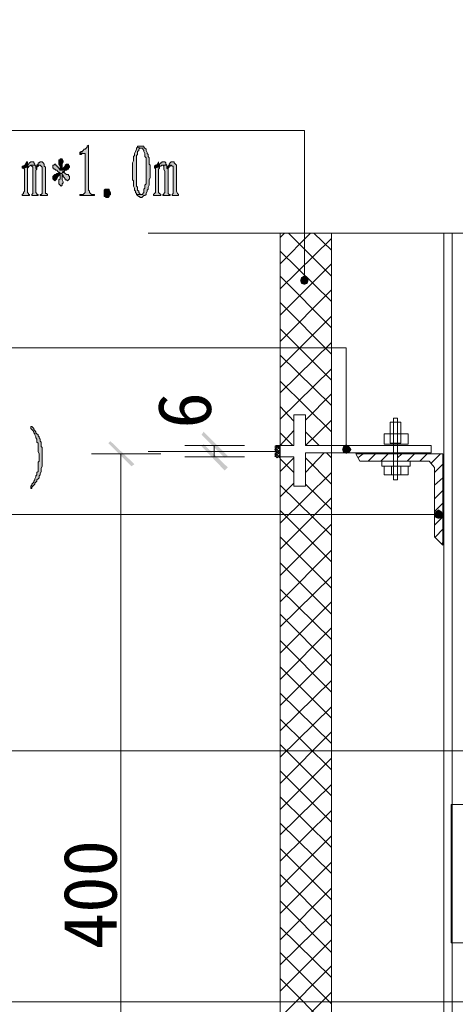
# Model space of a CAD drawing. Extents: x 566443 to 590371, y 3845226 to 3876576.
# Tile 156 of 221: x 586614 to 586632, y 3853942 to 3853982. Entities that reach past the tile are written whole.
import ezdxf

# ---------------------------------------------------------------- set-up
doc = ezdxf.new("R2010")
doc.units = 0
doc.layers.add('C00-00-00', color=7, linetype='CONTINUOUS')
doc.styles.get("Standard").update_dxf_attribs({"font": 'rs.shx', "bigfont": 'hztxt.shx'})

msp = doc.modelspace()

# ---------------------------------------------------------------- hatches: boundary and pattern name
at = {"layer": 'C00-00-00'}
h = msp.add_hatch(color=256, dxfattribs=at)
h.dxf.hatch_style = 2
h.paths.add_polyline_path([(586616.813, 3853976.678), (586616.77, 3853976.635), (586616.77, 3853976.593), (586616.728, 3853976.551), (586616.686, 3853976.508), (586616.643, 3853976.508), (586616.601, 3853976.466), (586616.559, 3853976.424), (586616.516, 3853976.424), (586616.474, 3853976.381), (586616.643, 3853976.339), (586616.686, 3853976.339), (586616.686, 3853976.297), (586616.686, 3853974.773), (586616.643, 3853974.73), (586616.601, 3853974.688), (586616.474, 3853974.688), (586616.474, 3853974.646), (586617.067, 3853974.646), (586617.067, 3853974.688), (586616.94, 3853974.688), (586616.897, 3853974.73), (586616.855, 3853974.773), (586616.855, 3853974.815), (586616.813, 3853974.857)])
h = msp.add_hatch(color=256, dxfattribs=at)
h.dxf.hatch_style = 2
h.paths.add_polyline_path([(586618.802, 3853976.593), (586618.76, 3853976.551), (586618.76, 3853976.508), (586618.718, 3853976.424), (586618.675, 3853976.339), (586618.675, 3853976.254), (586618.633, 3853976.212), (586618.633, 3853976.043), (586618.591, 3853975.958), (586618.591, 3853975.281), (586618.633, 3853975.238), (586618.633, 3853975.111), (586618.633, 3853975.069), (586618.633, 3853975.027), (586618.675, 3853974.942), (586618.675, 3853974.857), (586618.718, 3853974.815), (586618.718, 3853974.773), (586618.76, 3853974.73), (586618.76, 3853974.688), (586618.929, 3853974.688), (586618.887, 3853974.688), (586618.887, 3853974.73), (586618.845, 3853974.773), (586618.845, 3853974.815), (586618.802, 3853974.857), (586618.802, 3853974.984), (586618.76, 3853975.027), (586618.76, 3853976.254), (586618.802, 3853976.297), (586618.802, 3853976.424), (586618.845, 3853976.466), (586618.845, 3853976.508), (586618.887, 3853976.551), (586618.929, 3853976.551)])
h = msp.add_hatch(color=256, dxfattribs=at)
h.dxf.hatch_style = 2
h.paths.add_polyline_path([(586618.929, 3853976.635), (586618.802, 3853976.635), (586618.802, 3853976.593), (586618.929, 3853976.551), (586619.014, 3853976.551), (586619.014, 3853976.508), (586619.056, 3853976.466), (586619.056, 3853976.424), (586619.099, 3853976.339), (586619.099, 3853976.212), (586619.141, 3853976.17), (586619.141, 3853975.619), (586619.141, 3853975.111), (586619.099, 3853975.069), (586619.099, 3853974.942), (586619.056, 3853974.9), (586619.056, 3853974.773), (586619.014, 3853974.73), (586619.014, 3853974.688), (586618.972, 3853974.688), (586618.76, 3853974.688), (586618.802, 3853974.646), (586618.845, 3853974.603), (586618.887, 3853974.603), (586618.887, 3853974.561), (586618.972, 3853974.561), (586619.014, 3853974.603), (586619.056, 3853974.646), (586619.099, 3853974.646), (586619.141, 3853974.688), (586619.141, 3853974.73), (586619.183, 3853974.815), (586619.183, 3853974.857), (586619.226, 3853974.9), (586619.226, 3853974.984), (586619.268, 3853975.069), (586619.268, 3853975.281), (586619.31, 3853975.365), (586619.31, 3853975.873), (586619.268, 3853975.916), (586619.268, 3853976.17), (586619.226, 3853976.212), (586619.226, 3853976.297), (586619.183, 3853976.339), (586619.183, 3853976.381), (586619.141, 3853976.466), (586619.141, 3853976.508), (586619.099, 3853976.551), (586619.056, 3853976.593), (586619.056, 3853976.635), (586619.014, 3853976.635)])
h = msp.add_hatch(color=256, dxfattribs=at)
h.dxf.hatch_style = 2
h.paths.add_polyline_path([(586616.474, 3853976.381), (586616.474, 3853976.297), (586616.516, 3853976.297), (586616.559, 3853976.339), (586616.643, 3853976.339)])
h = msp.add_hatch(color=256, dxfattribs=at)
h.dxf.hatch_style = 2
h.paths.add_polyline_path([(586614.357, 3853976), (586614.315, 3853976), (586614.273, 3853975.916), (586614.273, 3853975.873), (586614.23, 3853975.873), (586614.188, 3853975.831), (586614.146, 3853975.831), (586614.146, 3853975.746), (586614.188, 3853975.746), (586614.357, 3853975.789)])
h = msp.add_hatch(color=256, dxfattribs=at)
h.dxf.hatch_style = 2
h.paths.add_polyline_path([(586614.569, 3853976), (586614.484, 3853976), (586614.442, 3853975.958), (586614.4, 3853975.916), (586614.357, 3853975.831), (586614.357, 3853975.789), (586614.188, 3853975.746), (586614.23, 3853975.704), (586614.23, 3853974.815), (586614.188, 3853974.773), (586614.188, 3853974.73), (586614.146, 3853974.688), (586614.146, 3853974.646), (586614.442, 3853974.646), (586614.442, 3853974.688), (586614.4, 3853974.688), (586614.4, 3853974.73), (586614.357, 3853974.773), (586614.357, 3853975.746), (586614.4, 3853975.789), (586614.4, 3853975.831), (586614.442, 3853975.831), (586614.484, 3853975.873), (586614.654, 3853975.873), (586614.654, 3853975.916), (586614.611, 3853975.958), (586614.611, 3853976)])
h = msp.add_hatch(color=256, dxfattribs=at)
h.dxf.hatch_style = 2
h.paths.add_polyline_path([(586614.654, 3853975.873), (586614.484, 3853975.873), (586614.527, 3853975.831), (586614.569, 3853975.789), (586614.569, 3853974.73), (586614.527, 3853974.688), (586614.527, 3853974.646), (586614.781, 3853974.646), (586614.781, 3853974.688), (586614.738, 3853974.688), (586614.738, 3853974.73), (586614.696, 3853974.773), (586614.696, 3853975.662), (586614.738, 3853975.704), (586614.696, 3853975.746), (586614.696, 3853975.831)])
h = msp.add_hatch(color=256, dxfattribs=at)
h.dxf.hatch_style = 2
h.paths.add_polyline_path([(586614.738, 3853975.873), (586614.738, 3853975.831), (586614.696, 3853975.746), (586614.738, 3853975.704), (586614.738, 3853975.789), (586614.781, 3853975.831), (586614.823, 3853975.873)])
h = msp.add_hatch(color=256, dxfattribs=at)
h.dxf.hatch_style = 2
h.paths.add_polyline_path([(586614.908, 3853976), (586614.865, 3853976), (586614.823, 3853975.958), (586614.781, 3853975.958), (586614.781, 3853975.916), (586614.738, 3853975.873), (586614.865, 3853975.873), (586614.908, 3853975.831), (586614.95, 3853975.789), (586614.95, 3853974.73), (586614.908, 3853974.688), (586614.865, 3853974.688), (586614.865, 3853974.646), (586615.162, 3853974.646), (586615.162, 3853974.688), (586615.119, 3853974.73), (586615.077, 3853974.73), (586615.077, 3853974.815), (586615.077, 3853975.789), (586615.035, 3853975.831), (586615.035, 3853975.916), (586614.992, 3853975.958), (586614.95, 3853976)])
h = msp.add_hatch(color=256, dxfattribs=at)
h.dxf.hatch_style = 2
h.paths.add_polyline_path([(586615.458, 3853975.916), (586615.416, 3853975.873), (586615.373, 3853975.873), (586615.373, 3853975.789), (586615.373, 3853975.746), (586615.416, 3853975.746), (586615.416, 3853975.704), (586615.458, 3853975.704), (586615.5, 3853975.662), (586615.543, 3853975.662), (586615.585, 3853975.619), (586615.67, 3853975.577), (586615.627, 3853975.577), (586615.585, 3853975.535), (586615.543, 3853975.535), (586615.754, 3853975.535), (586615.754, 3853975.492), (586615.797, 3853975.45), (586615.797, 3853975.408), (586615.839, 3853975.365), (586615.881, 3853975.323), (586615.881, 3853975.281), (586615.924, 3853975.281), (586615.966, 3853975.238), (586616.008, 3853975.281), (586616.051, 3853975.323), (586616.051, 3853975.408), (586616.008, 3853975.45), (586616.008, 3853975.492), (586615.966, 3853975.492), (586615.924, 3853975.492), (586615.881, 3853975.535), (586615.839, 3853975.577), (586615.754, 3853975.577), (586615.797, 3853975.619), (586615.839, 3853975.619), (586615.881, 3853975.662), (586615.67, 3853975.662), (586615.627, 3853975.746), (586615.585, 3853975.789), (586615.585, 3853975.831), (586615.543, 3853975.831), (586615.5, 3853975.873), (586615.5, 3853975.916)])
h = msp.add_hatch(color=256, dxfattribs=at)
h.dxf.hatch_style = 2
h.paths.add_polyline_path([(586615.712, 3853976.127), (586615.67, 3853976.127), (586615.67, 3853976.085), (586615.627, 3853976.085), (586615.627, 3853976.043), (586615.627, 3853975.916), (586615.67, 3853975.831), (586615.67, 3853975.662), (586615.754, 3853975.662), (586615.754, 3853975.916), (586615.797, 3853976), (586615.797, 3853976.043), (586615.754, 3853976.127)])
h = msp.add_hatch(color=256, dxfattribs=at)
h.dxf.hatch_style = 2
h.paths.add_polyline_path([(586615.966, 3853975.916), (586615.924, 3853975.916), (586615.881, 3853975.873), (586615.881, 3853975.831), (586615.839, 3853975.789), (586615.797, 3853975.746), (586615.754, 3853975.662), (586615.67, 3853975.662), (586615.881, 3853975.662), (586615.924, 3853975.662), (586615.966, 3853975.704), (586616.008, 3853975.704), (586616.008, 3853975.746), (586616.051, 3853975.789), (586616.051, 3853975.831), (586616.008, 3853975.873), (586616.008, 3853975.916)])
h = msp.add_hatch(color=256, dxfattribs=at)
h.dxf.hatch_style = 2
h.paths.add_polyline_path([(586619.861, 3853976), (586619.776, 3853976), (586619.776, 3853975.958), (586619.734, 3853975.958), (586619.691, 3853975.916), (586619.691, 3853975.831), (586619.649, 3853975.789), (586619.48, 3853975.746), (586619.522, 3853975.746), (586619.522, 3853975.704), (586619.522, 3853974.773), (586619.48, 3853974.73), (586619.437, 3853974.688), (586619.437, 3853974.646), (586619.734, 3853974.646), (586619.734, 3853974.688), (586619.691, 3853974.73), (586619.649, 3853974.773), (586619.649, 3853975.704), (586619.691, 3853975.746), (586619.691, 3853975.789), (586619.691, 3853975.831), (586619.734, 3853975.831), (586619.776, 3853975.873), (586619.988, 3853975.873), (586619.945, 3853975.916), (586619.945, 3853975.958), (586619.903, 3853976)])
h = msp.add_hatch(color=256, dxfattribs=at)
h.dxf.hatch_style = 2
h.paths.add_polyline_path([(586619.649, 3853976), (586619.607, 3853975.916), (586619.564, 3853975.873), (586619.522, 3853975.873), (586619.48, 3853975.831), (586619.48, 3853975.746), (586619.649, 3853975.789)])
h = msp.add_hatch(color=256, dxfattribs=at)
h.dxf.hatch_style = 2
h.paths.add_polyline_path([(586619.988, 3853975.873), (586619.776, 3853975.873), (586619.818, 3853975.873), (586619.861, 3853975.831), (586619.861, 3853975.704), (586619.903, 3853975.619), (586619.903, 3853974.773), (586619.861, 3853974.73), (586619.861, 3853974.688), (586619.818, 3853974.688), (586619.818, 3853974.646), (586620.115, 3853974.646), (586620.115, 3853974.688), (586620.072, 3853974.688), (586620.03, 3853974.73), (586620.03, 3853975.704), (586619.988, 3853975.746)])
h = msp.add_hatch(color=256, dxfattribs=at)
h.dxf.hatch_style = 2
h.paths.add_polyline_path([(586620.072, 3853975.873), (586620.03, 3853975.831), (586619.988, 3853975.746), (586620.03, 3853975.704), (586620.03, 3853975.746), (586620.072, 3853975.789), (586620.072, 3853975.831), (586620.115, 3853975.831), (586620.157, 3853975.873)])
h = msp.add_hatch(color=256, dxfattribs=at)
h.dxf.hatch_style = 2
h.paths.add_polyline_path([(586620.242, 3853976), (586620.157, 3853976), (586620.115, 3853975.958), (586620.072, 3853975.916), (586620.072, 3853975.873), (586620.157, 3853975.873), (586620.199, 3853975.831), (586620.242, 3853975.831), (586620.242, 3853975.789), (586620.242, 3853974.73), (586620.199, 3853974.688), (586620.199, 3853974.646), (586620.453, 3853974.646), (586620.453, 3853974.688), (586620.411, 3853974.73), (586620.369, 3853974.815), (586620.369, 3853975.873), (586620.326, 3853975.916), (586620.284, 3853975.958), (586620.284, 3853976)])
h = msp.add_hatch(color=256, dxfattribs=at)
h.dxf.hatch_style = 2
h.paths.add_polyline_path([(586615.543, 3853975.535), (586615.5, 3853975.492), (586615.458, 3853975.492), (586615.416, 3853975.45), (586615.373, 3853975.408), (586615.373, 3853975.323), (586615.416, 3853975.281), (586615.458, 3853975.238), (586615.5, 3853975.281), (586615.543, 3853975.323), (586615.585, 3853975.408), (586615.627, 3853975.45), (586615.67, 3853975.535), (586615.754, 3853975.535)])
h = msp.add_hatch(color=256, dxfattribs=at)
h.dxf.hatch_style = 2
h.paths.add_polyline_path([(586615.754, 3853975.535), (586615.67, 3853975.535), (586615.67, 3853975.408), (586615.67, 3853975.323), (586615.627, 3853975.281), (586615.627, 3853975.111), (586615.67, 3853975.069), (586615.712, 3853975.027), (586615.754, 3853975.069), (586615.754, 3853975.111), (586615.797, 3853975.154), (586615.797, 3853975.196), (586615.754, 3853975.281)])
h = msp.add_hatch(color=256, dxfattribs=at)
h.dxf.hatch_style = 2
h.paths.add_polyline_path([(586617.617, 3853974.561), (586617.532, 3853974.561), (586617.49, 3853974.603), (586617.448, 3853974.603), (586617.448, 3853974.646), (586617.448, 3853974.857), (586617.49, 3853974.9), (586617.659, 3853974.9), (586617.659, 3853974.857), (586617.702, 3853974.773), (586617.702, 3853974.688), (586617.659, 3853974.646), (586617.659, 3853974.603)])
h = msp.add_hatch(color=256, dxfattribs=at)
h.dxf.hatch_style = 2
h.paths.add_polyline_path([(586625.533, 3853971.428), (586625.406, 3853971.344), (586625.533, 3853971.217)])
h = msp.add_hatch(color=256, dxfattribs=at)
h.dxf.hatch_style = 2
h.paths.add_polyline_path([(586625.66, 3853971.344), (586625.533, 3853971.428), (586625.533, 3853971.217)])
h = msp.add_hatch(color=256, dxfattribs=at)
h.dxf.hatch_style = 2
h.paths.add_polyline_path([(586625.406, 3853971.344), (586625.364, 3853971.217), (586625.533, 3853971.217)])
h = msp.add_hatch(color=256, dxfattribs=at)
h.dxf.hatch_style = 2
h.paths.add_polyline_path([(586625.364, 3853971.217), (586625.406, 3853971.09), (586625.533, 3853971.217)])
h = msp.add_hatch(color=256, dxfattribs=at)
h.dxf.hatch_style = 2
h.paths.add_polyline_path([(586625.406, 3853971.09), (586625.533, 3853971.047), (586625.533, 3853971.217)])
h = msp.add_hatch(color=256, dxfattribs=at)
h.dxf.hatch_style = 2
h.paths.add_polyline_path([(586625.703, 3853971.217), (586625.66, 3853971.344), (586625.533, 3853971.217)])
h = msp.add_hatch(color=256, dxfattribs=at)
h.dxf.hatch_style = 2
h.paths.add_polyline_path([(586625.533, 3853971.047), (586625.66, 3853971.09), (586625.533, 3853971.217)])
h = msp.add_hatch(color=256, dxfattribs=at)
h.dxf.hatch_style = 2
h.paths.add_polyline_path([(586625.66, 3853971.09), (586625.703, 3853971.217), (586625.533, 3853971.217)])
h = msp.add_hatch(color=256, dxfattribs=at)
h.dxf.hatch_style = 2
h.paths.add_polyline_path([(586614.484, 3853965.332), (586614.484, 3853965.248), (586614.527, 3853965.205), (586614.569, 3853965.163), (586614.611, 3853965.121), (586614.611, 3853965.078), (586614.654, 3853965.036), (586614.654, 3853964.994), (586614.696, 3853964.909), (586614.696, 3853964.867), (586614.738, 3853964.824), (586614.738, 3853964.697), (586614.781, 3853964.655), (586614.781, 3853964.316), (586614.823, 3853964.232), (586614.823, 3853964.02), (586614.823, 3853963.935), (586614.781, 3853963.893), (586614.781, 3853963.512), (586614.738, 3853963.47), (586614.738, 3853963.385), (586614.696, 3853963.343), (586614.696, 3853963.3), (586614.654, 3853963.216), (586614.654, 3853963.173), (586614.611, 3853963.131), (586614.611, 3853963.089), (586614.569, 3853963.046), (586614.527, 3853963.004), (586614.527, 3853962.962), (586614.484, 3853962.919), (586614.484, 3853962.835), (586614.527, 3853962.835), (586614.527, 3853962.877), (586614.569, 3853962.919), (586614.611, 3853962.962), (586614.654, 3853963.004), (586614.654, 3853963.046), (586614.696, 3853963.089), (586614.738, 3853963.131), (586614.738, 3853963.173), (586614.781, 3853963.216), (586614.823, 3853963.258), (586614.823, 3853963.343), (586614.865, 3853963.385), (586614.865, 3853963.427), (586614.908, 3853963.512), (586614.908, 3853963.639), (586614.95, 3853963.724), (586614.95, 3853964.486), (586614.908, 3853964.528), (586614.908, 3853964.697), (586614.865, 3853964.74), (586614.865, 3853964.824), (586614.823, 3853964.867), (586614.823, 3853964.909), (586614.781, 3853964.951), (586614.781, 3853964.994), (586614.738, 3853965.036), (586614.696, 3853965.078), (586614.696, 3853965.121), (586614.654, 3853965.163), (586614.611, 3853965.205), (586614.611, 3853965.248), (586614.569, 3853965.29), (586614.527, 3853965.332)])
h = msp.add_hatch(color=256, dxfattribs=at)
h.dxf.hatch_style = 2
h.paths.add_polyline_path([(586622.443, 3853964.147), (586621.385, 3853964.994), (586621.469, 3853965.121)])
h = msp.add_hatch(color=256, dxfattribs=at)
h.dxf.hatch_style = 2
h.paths.add_polyline_path([(586618.675, 3853963.808), (586617.617, 3853964.655), (586617.702, 3853964.74)])
h = msp.add_hatch(color=256, dxfattribs=at)
h.dxf.hatch_style = 2
h.paths.add_polyline_path([(586622.316, 3853964.062), (586622.443, 3853964.147), (586621.385, 3853964.994)])
h = msp.add_hatch(color=256, dxfattribs=at)
h.dxf.hatch_style = 2
h.paths.add_polyline_path([(586618.548, 3853963.724), (586618.675, 3853963.808), (586617.617, 3853964.655)])
h = msp.add_hatch(color=256, dxfattribs=at)
h.dxf.hatch_style = 2
h.paths.add_polyline_path([(586621.469, 3853964.613), (586621.385, 3853964.528), (586622.443, 3853963.681)])
h = msp.add_hatch(color=256, dxfattribs=at)
h.dxf.hatch_style = 2
h.paths.add_polyline_path([(586621.385, 3853964.528), (586622.443, 3853963.681), (586622.316, 3853963.554)])
h = msp.add_hatch(color=256, dxfattribs=at)
h.dxf.hatch_style = 2
h.paths.add_polyline_path([(586627.1, 3853964.528), (586627.057, 3853964.401), (586627.227, 3853964.401)])
h = msp.add_hatch(color=256, dxfattribs=at)
h.dxf.hatch_style = 2
h.paths.add_polyline_path([(586627.057, 3853964.401), (586627.1, 3853964.274), (586627.227, 3853964.401)])
h = msp.add_hatch(color=256, dxfattribs=at)
h.dxf.hatch_style = 2
h.paths.add_polyline_path([(586627.227, 3853964.613), (586627.1, 3853964.528), (586627.227, 3853964.401)])
h = msp.add_hatch(color=256, dxfattribs=at)
h.dxf.hatch_style = 2
h.paths.add_polyline_path([(586627.1, 3853964.274), (586627.227, 3853964.232), (586627.227, 3853964.401)])
h = msp.add_hatch(color=256, dxfattribs=at)
h.dxf.hatch_style = 2
h.paths.add_polyline_path([(586627.354, 3853964.528), (586627.227, 3853964.613), (586627.227, 3853964.401)])
h = msp.add_hatch(color=256, dxfattribs=at)
h.dxf.hatch_style = 2
h.paths.add_polyline_path([(586627.438, 3853964.401), (586627.354, 3853964.528), (586627.227, 3853964.401)])
h = msp.add_hatch(color=256, dxfattribs=at)
h.dxf.hatch_style = 2
h.paths.add_polyline_path([(586627.227, 3853964.232), (586627.354, 3853964.274), (586627.227, 3853964.401)])
h = msp.add_hatch(color=256, dxfattribs=at)
h.dxf.hatch_style = 2
h.paths.add_polyline_path([(586627.354, 3853964.274), (586627.438, 3853964.401), (586627.227, 3853964.401)])
h = msp.add_hatch(color=256, dxfattribs=at)
h.dxf.hatch_style = 2
h.paths.add_polyline_path([(586630.825, 3853961.903), (586630.783, 3853961.776), (586630.952, 3853961.776)])
h = msp.add_hatch(color=256, dxfattribs=at)
h.dxf.hatch_style = 2
h.paths.add_polyline_path([(586630.952, 3853961.988), (586630.825, 3853961.903), (586630.952, 3853961.776)])
h = msp.add_hatch(color=256, dxfattribs=at)
h.dxf.hatch_style = 2
h.paths.add_polyline_path([(586631.079, 3853961.903), (586630.952, 3853961.988), (586630.952, 3853961.776)])
h = msp.add_hatch(color=256, dxfattribs=at)
h.dxf.hatch_style = 2
h.paths.add_polyline_path([(586631.164, 3853961.776), (586631.079, 3853961.903), (586630.952, 3853961.776)])
h = msp.add_hatch(color=256, dxfattribs=at)
h.dxf.hatch_style = 2
h.paths.add_polyline_path([(586630.783, 3853961.776), (586630.825, 3853961.649), (586630.952, 3853961.776)])
h = msp.add_hatch(color=256, dxfattribs=at)
h.dxf.hatch_style = 2
h.paths.add_polyline_path([(586630.825, 3853961.649), (586630.952, 3853961.607), (586630.952, 3853961.776)])
h = msp.add_hatch(color=256, dxfattribs=at)
h.dxf.hatch_style = 2
h.paths.add_polyline_path([(586630.952, 3853961.607), (586631.079, 3853961.649), (586630.952, 3853961.776)])
h = msp.add_hatch(color=256, dxfattribs=at)
h.dxf.hatch_style = 2
h.paths.add_polyline_path([(586631.079, 3853961.649), (586631.164, 3853961.776), (586630.952, 3853961.776)])

# ---------------------------------------------------------------- linework, layer by layer
at = {"layer": 'C00-00-00', "lineweight": 9}
for points in [[(586625.533, 3853977.27), (586597.001, 3853977.27)], [(586625.533, 3853971.217), (586625.533, 3853977.27)], [(586582.861, 3853961.776), (586630.952, 3853961.776)]]:
    msp.add_lwpolyline(points, dxfattribs=at)
at = {"layer": 'C00-00-00', "lineweight": 0}
for points in [[(586616.813, 3853976.678), (586616.77, 3853976.635), (586616.77, 3853976.593), (586616.728, 3853976.551), (586616.686, 3853976.508), (586616.643, 3853976.508), (586616.601, 3853976.466), (586616.559, 3853976.424), (586616.516, 3853976.424), (586616.474, 3853976.381), (586616.643, 3853976.339), (586616.686, 3853976.339), (586616.686, 3853976.297), (586616.686, 3853974.773), (586616.643, 3853974.73), (586616.601, 3853974.688), (586616.474, 3853974.688), (586616.474, 3853974.646), (586617.067, 3853974.646), (586617.067, 3853974.688), (586616.94, 3853974.688), (586616.897, 3853974.73), (586616.855, 3853974.773), (586616.855, 3853974.815), (586616.813, 3853974.857)], [(586618.802, 3853976.593), (586618.76, 3853976.551), (586618.76, 3853976.508), (586618.718, 3853976.424), (586618.675, 3853976.339), (586618.675, 3853976.254), (586618.633, 3853976.212), (586618.633, 3853976.043), (586618.591, 3853975.958), (586618.591, 3853975.281), (586618.633, 3853975.238), (586618.633, 3853975.111), (586618.633, 3853975.069), (586618.633, 3853975.027), (586618.675, 3853974.942), (586618.675, 3853974.857), (586618.718, 3853974.815), (586618.718, 3853974.773), (586618.76, 3853974.73), (586618.76, 3853974.688), (586618.929, 3853974.688), (586618.887, 3853974.688), (586618.887, 3853974.73), (586618.845, 3853974.773), (586618.845, 3853974.815), (586618.802, 3853974.857), (586618.802, 3853974.984), (586618.76, 3853975.027), (586618.76, 3853976.254), (586618.802, 3853976.297), (586618.802, 3853976.424), (586618.845, 3853976.466), (586618.845, 3853976.508), (586618.887, 3853976.551), (586618.929, 3853976.551)], [(586618.929, 3853976.635), (586618.802, 3853976.635), (586618.802, 3853976.593), (586618.929, 3853976.551), (586619.014, 3853976.551), (586619.014, 3853976.508), (586619.056, 3853976.466), (586619.056, 3853976.424), (586619.099, 3853976.339), (586619.099, 3853976.212), (586619.141, 3853976.17), (586619.141, 3853975.619), (586619.141, 3853975.111), (586619.099, 3853975.069), (586619.099, 3853974.942), (586619.056, 3853974.9), (586619.056, 3853974.773), (586619.014, 3853974.73), (586619.014, 3853974.688), (586618.972, 3853974.688), (586618.76, 3853974.688), (586618.802, 3853974.646), (586618.845, 3853974.603), (586618.887, 3853974.603), (586618.887, 3853974.561), (586618.972, 3853974.561), (586619.014, 3853974.603), (586619.056, 3853974.646), (586619.099, 3853974.646), (586619.141, 3853974.688), (586619.141, 3853974.73), (586619.183, 3853974.815), (586619.183, 3853974.857), (586619.226, 3853974.9), (586619.226, 3853974.984), (586619.268, 3853975.069), (586619.268, 3853975.281), (586619.31, 3853975.365), (586619.31, 3853975.873), (586619.268, 3853975.916), (586619.268, 3853976.17), (586619.226, 3853976.212), (586619.226, 3853976.297), (586619.183, 3853976.339), (586619.183, 3853976.381), (586619.141, 3853976.466), (586619.141, 3853976.508), (586619.099, 3853976.551), (586619.056, 3853976.593), (586619.056, 3853976.635), (586619.014, 3853976.635)], [(586616.474, 3853976.381), (586616.474, 3853976.297), (586616.516, 3853976.297), (586616.559, 3853976.339), (586616.643, 3853976.339)], [(586614.357, 3853976), (586614.315, 3853976), (586614.273, 3853975.916), (586614.273, 3853975.873), (586614.23, 3853975.873), (586614.188, 3853975.831), (586614.146, 3853975.831), (586614.146, 3853975.746), (586614.188, 3853975.746), (586614.357, 3853975.789)], [(586614.569, 3853976), (586614.484, 3853976), (586614.442, 3853975.958), (586614.4, 3853975.916), (586614.357, 3853975.831), (586614.357, 3853975.789), (586614.188, 3853975.746), (586614.23, 3853975.704), (586614.23, 3853974.815), (586614.188, 3853974.773), (586614.188, 3853974.73), (586614.146, 3853974.688), (586614.146, 3853974.646), (586614.442, 3853974.646), (586614.442, 3853974.688), (586614.4, 3853974.688), (586614.4, 3853974.73), (586614.357, 3853974.773), (586614.357, 3853975.746), (586614.4, 3853975.789), (586614.4, 3853975.831), (586614.442, 3853975.831), (586614.484, 3853975.873), (586614.654, 3853975.873), (586614.654, 3853975.916), (586614.611, 3853975.958), (586614.611, 3853976)], [(586614.654, 3853975.873), (586614.484, 3853975.873), (586614.527, 3853975.831), (586614.569, 3853975.789), (586614.569, 3853974.73), (586614.527, 3853974.688), (586614.527, 3853974.646), (586614.781, 3853974.646), (586614.781, 3853974.688), (586614.738, 3853974.688), (586614.738, 3853974.73), (586614.696, 3853974.773), (586614.696, 3853975.662), (586614.738, 3853975.704), (586614.696, 3853975.746), (586614.696, 3853975.831)], [(586614.738, 3853975.873), (586614.738, 3853975.831), (586614.696, 3853975.746), (586614.738, 3853975.704), (586614.738, 3853975.789), (586614.781, 3853975.831), (586614.823, 3853975.873)], [(586614.908, 3853976), (586614.865, 3853976), (586614.823, 3853975.958), (586614.781, 3853975.958), (586614.781, 3853975.916), (586614.738, 3853975.873), (586614.865, 3853975.873), (586614.908, 3853975.831), (586614.95, 3853975.789), (586614.95, 3853974.73), (586614.908, 3853974.688), (586614.865, 3853974.688), (586614.865, 3853974.646), (586615.162, 3853974.646), (586615.162, 3853974.688), (586615.119, 3853974.73), (586615.077, 3853974.73), (586615.077, 3853974.815), (586615.077, 3853975.789), (586615.035, 3853975.831), (586615.035, 3853975.916), (586614.992, 3853975.958), (586614.95, 3853976)], [(586615.458, 3853975.916), (586615.416, 3853975.873), (586615.373, 3853975.873), (586615.373, 3853975.789), (586615.373, 3853975.746), (586615.416, 3853975.746), (586615.416, 3853975.704), (586615.458, 3853975.704), (586615.5, 3853975.662), (586615.543, 3853975.662), (586615.585, 3853975.619), (586615.67, 3853975.577), (586615.627, 3853975.577), (586615.585, 3853975.535), (586615.543, 3853975.535), (586615.754, 3853975.535), (586615.754, 3853975.492), (586615.797, 3853975.45), (586615.797, 3853975.408), (586615.839, 3853975.365), (586615.881, 3853975.323), (586615.881, 3853975.281), (586615.924, 3853975.281), (586615.966, 3853975.238), (586616.008, 3853975.281), (586616.051, 3853975.323), (586616.051, 3853975.408), (586616.008, 3853975.45), (586616.008, 3853975.492), (586615.966, 3853975.492), (586615.924, 3853975.492), (586615.881, 3853975.535), (586615.839, 3853975.577), (586615.754, 3853975.577), (586615.797, 3853975.619), (586615.839, 3853975.619), (586615.881, 3853975.662), (586615.67, 3853975.662), (586615.627, 3853975.746), (586615.585, 3853975.789), (586615.585, 3853975.831), (586615.543, 3853975.831), (586615.5, 3853975.873), (586615.5, 3853975.916)], [(586615.712, 3853976.127), (586615.67, 3853976.127), (586615.67, 3853976.085), (586615.627, 3853976.085), (586615.627, 3853976.043), (586615.627, 3853975.916), (586615.67, 3853975.831), (586615.67, 3853975.662), (586615.754, 3853975.662), (586615.754, 3853975.916), (586615.797, 3853976), (586615.797, 3853976.043), (586615.754, 3853976.127)], [(586615.966, 3853975.916), (586615.924, 3853975.916), (586615.881, 3853975.873), (586615.881, 3853975.831), (586615.839, 3853975.789), (586615.797, 3853975.746), (586615.754, 3853975.662), (586615.67, 3853975.662), (586615.881, 3853975.662), (586615.924, 3853975.662), (586615.966, 3853975.704), (586616.008, 3853975.704), (586616.008, 3853975.746), (586616.051, 3853975.789), (586616.051, 3853975.831), (586616.008, 3853975.873), (586616.008, 3853975.916)], [(586619.861, 3853976), (586619.776, 3853976), (586619.776, 3853975.958), (586619.734, 3853975.958), (586619.691, 3853975.916), (586619.691, 3853975.831), (586619.649, 3853975.789), (586619.48, 3853975.746), (586619.522, 3853975.746), (586619.522, 3853975.704), (586619.522, 3853974.773), (586619.48, 3853974.73), (586619.437, 3853974.688), (586619.437, 3853974.646), (586619.734, 3853974.646), (586619.734, 3853974.688), (586619.691, 3853974.73), (586619.649, 3853974.773), (586619.649, 3853975.704), (586619.691, 3853975.746), (586619.691, 3853975.789), (586619.691, 3853975.831), (586619.734, 3853975.831), (586619.776, 3853975.873), (586619.988, 3853975.873), (586619.945, 3853975.916), (586619.945, 3853975.958), (586619.903, 3853976)], [(586619.649, 3853976), (586619.607, 3853975.916), (586619.564, 3853975.873), (586619.522, 3853975.873), (586619.48, 3853975.831), (586619.48, 3853975.746), (586619.649, 3853975.789)], [(586619.988, 3853975.873), (586619.776, 3853975.873), (586619.818, 3853975.873), (586619.861, 3853975.831), (586619.861, 3853975.704), (586619.903, 3853975.619), (586619.903, 3853974.773), (586619.861, 3853974.73), (586619.861, 3853974.688), (586619.818, 3853974.688), (586619.818, 3853974.646), (586620.115, 3853974.646), (586620.115, 3853974.688), (586620.072, 3853974.688), (586620.03, 3853974.73), (586620.03, 3853975.704), (586619.988, 3853975.746)], [(586620.072, 3853975.873), (586620.03, 3853975.831), (586619.988, 3853975.746), (586620.03, 3853975.704), (586620.03, 3853975.746), (586620.072, 3853975.789), (586620.072, 3853975.831), (586620.115, 3853975.831), (586620.157, 3853975.873)], [(586620.242, 3853976), (586620.157, 3853976), (586620.115, 3853975.958), (586620.072, 3853975.916), (586620.072, 3853975.873), (586620.157, 3853975.873), (586620.199, 3853975.831), (586620.242, 3853975.831), (586620.242, 3853975.789), (586620.242, 3853974.73), (586620.199, 3853974.688), (586620.199, 3853974.646), (586620.453, 3853974.646), (586620.453, 3853974.688), (586620.411, 3853974.73), (586620.369, 3853974.815), (586620.369, 3853975.873), (586620.326, 3853975.916), (586620.284, 3853975.958), (586620.284, 3853976)], [(586615.543, 3853975.535), (586615.5, 3853975.492), (586615.458, 3853975.492), (586615.416, 3853975.45), (586615.373, 3853975.408), (586615.373, 3853975.323), (586615.416, 3853975.281), (586615.458, 3853975.238), (586615.5, 3853975.281), (586615.543, 3853975.323), (586615.585, 3853975.408), (586615.627, 3853975.45), (586615.67, 3853975.535), (586615.754, 3853975.535)], [(586615.754, 3853975.535), (586615.67, 3853975.535), (586615.67, 3853975.408), (586615.67, 3853975.323), (586615.627, 3853975.281), (586615.627, 3853975.111), (586615.67, 3853975.069), (586615.712, 3853975.027), (586615.754, 3853975.069), (586615.754, 3853975.111), (586615.797, 3853975.154), (586615.797, 3853975.196), (586615.754, 3853975.281)], [(586617.617, 3853974.561), (586617.532, 3853974.561), (586617.49, 3853974.603), (586617.448, 3853974.603), (586617.448, 3853974.646), (586617.448, 3853974.857), (586617.49, 3853974.9), (586617.659, 3853974.9), (586617.659, 3853974.857), (586617.702, 3853974.773), (586617.702, 3853974.688), (586617.659, 3853974.646), (586617.659, 3853974.603)], [(586614.484, 3853965.332), (586614.484, 3853965.248), (586614.527, 3853965.205), (586614.569, 3853965.163), (586614.611, 3853965.121), (586614.611, 3853965.078), (586614.654, 3853965.036), (586614.654, 3853964.994), (586614.696, 3853964.909), (586614.696, 3853964.867), (586614.738, 3853964.824), (586614.738, 3853964.697), (586614.781, 3853964.655), (586614.781, 3853964.316), (586614.823, 3853964.232), (586614.823, 3853964.02), (586614.823, 3853963.935), (586614.781, 3853963.893), (586614.781, 3853963.512), (586614.738, 3853963.47), (586614.738, 3853963.385), (586614.696, 3853963.343), (586614.696, 3853963.3), (586614.654, 3853963.216), (586614.654, 3853963.173), (586614.611, 3853963.131), (586614.611, 3853963.089), (586614.569, 3853963.046), (586614.527, 3853963.004), (586614.527, 3853962.962), (586614.484, 3853962.919), (586614.484, 3853962.835), (586614.527, 3853962.835), (586614.527, 3853962.877), (586614.569, 3853962.919), (586614.611, 3853962.962), (586614.654, 3853963.004), (586614.654, 3853963.046), (586614.696, 3853963.089), (586614.738, 3853963.131), (586614.738, 3853963.173), (586614.781, 3853963.216), (586614.823, 3853963.258), (586614.823, 3853963.343), (586614.865, 3853963.385), (586614.865, 3853963.427), (586614.908, 3853963.512), (586614.908, 3853963.639), (586614.95, 3853963.724), (586614.95, 3853964.486), (586614.908, 3853964.528), (586614.908, 3853964.697), (586614.865, 3853964.74), (586614.865, 3853964.824), (586614.823, 3853964.867), (586614.823, 3853964.909), (586614.781, 3853964.951), (586614.781, 3853964.994), (586614.738, 3853965.036), (586614.696, 3853965.078), (586614.696, 3853965.121), (586614.654, 3853965.163), (586614.611, 3853965.205), (586614.611, 3853965.248), (586614.569, 3853965.29), (586614.527, 3853965.332)]]:
    msp.add_lwpolyline(points, close=True, dxfattribs=at)
at = {"layer": 'C00-00-00', "lineweight": 9}
for points in [[(586624.39, 3853964.57), (586625.11, 3853964.57), (586625.11, 3853965.798), (586625.576, 3853965.798), (586625.576, 3853964.57), (586630.656, 3853964.57), (586630.656, 3853964.274), (586625.576, 3853964.274), (586625.576, 3853962.919), (586625.11, 3853962.919), (586625.11, 3853964.105), (586624.39, 3853964.105)], [(586629.005, 3853964.655), (586629.428, 3853964.655), (586629.428, 3853965.502), (586629.005, 3853965.502)], [(586629.132, 3853965.671), (586629.301, 3853965.671), (586629.301, 3853963.173), (586629.132, 3853963.173)], [(586628.751, 3853964.613), (586629.724, 3853964.613), (586629.724, 3853965.036), (586628.751, 3853965.036)], [(586627.608, 3853964.232), (586631.121, 3853964.232), (586631.121, 3853960.549), (586630.783, 3853960.887), (586630.783, 3853963.681), (586630.571, 3853963.935), (586627.777, 3853963.935)], [(586628.666, 3853963.724), (586629.809, 3853963.724), (586629.809, 3853963.935), (586628.666, 3853963.935)], [(586628.751, 3853963.385), (586629.724, 3853963.385), (586629.724, 3853963.724), (586628.751, 3853963.724)], [(586628.751, 3853963.385), (586629.047, 3853963.385), (586629.047, 3853963.724), (586628.751, 3853963.724)], [(586629.724, 3853963.385), (586629.428, 3853963.385), (586629.428, 3853963.724), (586629.724, 3853963.724)], [(586638.403, 3853944.504), (586631.46, 3853944.504), (586631.46, 3853950.092), (586638.403, 3853950.092)]]:
    msp.add_lwpolyline(points, close=True, dxfattribs=at)
at = {"layer": 'C00-00-00', "lineweight": 5}
for points in [[(586400.108, 3853967.661), (586400.108, 3853967.661), (586645.684, 3854048.052), (586645.684, 3854048.052)], [(586623.12, 3853964.57), (586623.12, 3853964.57), (586620.707, 3853964.57), (586620.707, 3853964.57)], [(586621.893, 3853964.57), (586621.893, 3853964.57), (586621.893, 3853964.105), (586621.893, 3853964.105)], [(586619.734, 3853964.232), (586619.734, 3853964.232), (586616.94, 3853964.232), (586616.94, 3853964.232)], [(586618.125, 3853964.232), (586618.125, 3853964.232), (586618.125, 3853928.841), (586618.125, 3853928.841)], [(586623.12, 3853964.105), (586623.12, 3853964.105), (586620.707, 3853964.105), (586620.707, 3853964.105)]]:
    msp.add_open_spline(points, degree=3, dxfattribs=at)
at = {"layer": 'C00-00-00', "lineweight": 9}
for points in [[(586619.226, 3853973.122), (586619.226, 3853973.122), (586657.622, 3853973.122), (586657.622, 3853973.122)], [(586624.56, 3853972.952), (586624.56, 3853972.952), (586624.729, 3853973.122), (586624.729, 3853973.122)], [(586624.56, 3853971.894), (586624.56, 3853971.894), (586625.787, 3853973.122), (586625.787, 3853973.122)], [(586624.56, 3853973.122), (586624.56, 3853973.122), (586624.56, 3853922.957), (586624.56, 3853922.957)], [(586626.634, 3853971.386), (586626.634, 3853971.386), (586624.898, 3853973.122), (586624.898, 3853973.122)], [(586626.634, 3853972.444), (586626.634, 3853972.444), (586625.914, 3853973.122), (586625.914, 3853973.122)], [(586626.634, 3853973.122), (586626.634, 3853973.122), (586626.634, 3853922.957), (586626.634, 3853922.957)], [(586631.164, 3853973.122), (586631.164, 3853973.122), (586631.164, 3853922.957), (586631.164, 3853922.957)], [(586631.502, 3853973.122), (586631.502, 3853973.122), (586631.502, 3853922.957), (586631.502, 3853922.957)], [(586624.56, 3853970.878), (586624.56, 3853970.878), (586626.634, 3853972.91), (586626.634, 3853972.91)], [(586626.634, 3853970.37), (586626.634, 3853970.37), (586624.56, 3853972.402), (586624.56, 3853972.402)], [(586624.56, 3853969.82), (586624.56, 3853969.82), (586626.634, 3853971.894), (586626.634, 3853971.894)], [(586626.634, 3853969.312), (586626.634, 3853969.312), (586624.56, 3853971.386), (586624.56, 3853971.386)], [(586624.56, 3853968.761), (586624.56, 3853968.761), (586626.634, 3853970.836), (586626.634, 3853970.836)], [(586626.634, 3853968.253), (586626.634, 3853968.253), (586624.56, 3853970.328), (586624.56, 3853970.328)], [(586624.56, 3853967.703), (586624.56, 3853967.703), (586626.634, 3853969.777), (586626.634, 3853969.777)], [(586626.634, 3853967.195), (586626.634, 3853967.195), (586624.56, 3853969.269), (586624.56, 3853969.269)], [(586624.56, 3853966.687), (586624.56, 3853966.687), (586626.634, 3853968.719), (586626.634, 3853968.719)], [(586627.227, 3853968.507), (586627.227, 3853968.507), (586600.472, 3853968.507), (586600.472, 3853968.507)], [(586627.227, 3853964.401), (586627.227, 3853964.401), (586627.227, 3853968.507), (586627.227, 3853968.507)], [(586626.634, 3853966.179), (586626.634, 3853966.179), (586624.56, 3853968.211), (586624.56, 3853968.211)], [(586624.56, 3853965.629), (586624.56, 3853965.629), (586626.634, 3853967.661), (586626.634, 3853967.661)], [(586626.634, 3853965.121), (586626.634, 3853965.121), (586624.56, 3853967.153), (586624.56, 3853967.153)], [(586625.576, 3853965.586), (586625.576, 3853965.586), (586626.634, 3853966.645), (586626.634, 3853966.645)], [(586625.11, 3853965.544), (586625.11, 3853965.544), (586624.56, 3853966.137), (586624.56, 3853966.137)], [(586625.576, 3853964.57), (586625.576, 3853964.57), (586626.634, 3853965.586), (586626.634, 3853965.586)], [(586624.56, 3853964.57), (586624.56, 3853964.57), (586625.11, 3853965.163), (586625.11, 3853965.163)], [(586625.068, 3853964.57), (586625.068, 3853964.57), (586624.56, 3853965.078), (586624.56, 3853965.078)], [(586626.126, 3853964.57), (586626.126, 3853964.57), (586625.576, 3853965.121), (586625.576, 3853965.121)], [(586619.226, 3853964.316), (586619.226, 3853964.316), (586624.39, 3853964.316), (586624.39, 3853964.316)], [(586624.348, 3853964.528), (586624.348, 3853964.528), (586624.39, 3853964.57), (586624.39, 3853964.57)], [(586624.348, 3853964.401), (586624.348, 3853964.401), (586624.517, 3853964.57), (586624.517, 3853964.57)], [(586624.348, 3853964.316), (586624.348, 3853964.316), (586624.56, 3853964.528), (586624.56, 3853964.528)], [(586624.56, 3853964.274), (586624.56, 3853964.274), (586624.348, 3853964.486), (586624.348, 3853964.486)], [(586624.348, 3853964.189), (586624.348, 3853964.189), (586624.56, 3853964.401), (586624.56, 3853964.401)], [(586624.56, 3853964.189), (586624.56, 3853964.189), (586624.348, 3853964.401), (586624.348, 3853964.401)], [(586624.348, 3853964.105), (586624.348, 3853964.105), (586624.56, 3853964.316), (586624.56, 3853964.316)], [(586624.56, 3853964.062), (586624.56, 3853964.062), (586624.348, 3853964.274), (586624.348, 3853964.274)], [(586624.56, 3853964.401), (586624.56, 3853964.401), (586624.39, 3853964.57), (586624.39, 3853964.57)], [(586624.56, 3853964.486), (586624.56, 3853964.486), (586624.475, 3853964.57), (586624.475, 3853964.57)], [(586625.576, 3853963.47), (586625.576, 3853963.47), (586626.338, 3853964.274), (586626.338, 3853964.274)], [(586626.634, 3853964.062), (586626.634, 3853964.062), (586626.422, 3853964.274), (586626.422, 3853964.274)], [(586624.433, 3853964.062), (586624.433, 3853964.062), (586624.348, 3853964.189), (586624.348, 3853964.189)], [(586624.433, 3853964.062), (586624.433, 3853964.062), (586624.56, 3853964.189), (586624.56, 3853964.189)], [(586624.517, 3853964.062), (586624.517, 3853964.062), (586624.56, 3853964.105), (586624.56, 3853964.105)], [(586624.56, 3853963.512), (586624.56, 3853963.512), (586625.11, 3853964.062), (586625.11, 3853964.062)], [(586625.11, 3853963.47), (586625.11, 3853963.47), (586624.56, 3853964.02), (586624.56, 3853964.02)], [(586626.634, 3853963.004), (586626.634, 3853963.004), (586625.576, 3853964.062), (586625.576, 3853964.062)], [(586627.692, 3853964.062), (586627.692, 3853964.062), (586627.904, 3853964.232), (586627.904, 3853964.232)], [(586628.116, 3853963.935), (586628.116, 3853963.935), (586628.412, 3853964.232), (586628.412, 3853964.232)], [(586628.624, 3853963.935), (586628.624, 3853963.935), (586628.92, 3853964.232), (586628.92, 3853964.232)], [(586629.132, 3853963.935), (586629.132, 3853963.935), (586629.132, 3853963.978), (586629.132, 3853963.978)], [(586629.301, 3853964.062), (586629.301, 3853964.062), (586629.47, 3853964.232), (586629.47, 3853964.232)], [(586629.682, 3853963.935), (586629.682, 3853963.935), (586629.978, 3853964.232), (586629.978, 3853964.232)], [(586630.19, 3853963.935), (586630.19, 3853963.935), (586630.486, 3853964.232), (586630.486, 3853964.232)], [(586630.656, 3853963.851), (586630.656, 3853963.851), (586631.037, 3853964.232), (586631.037, 3853964.232)], [(586624.56, 3853961.438), (586624.56, 3853961.438), (586626.634, 3853963.47), (586626.634, 3853963.47)], [(586630.783, 3853963.47), (586630.783, 3853963.47), (586631.121, 3853963.808), (586631.121, 3853963.808)], [(586630.783, 3853962.962), (586630.783, 3853962.962), (586631.121, 3853963.258), (586631.121, 3853963.258)], [(586624.56, 3853962.496), (586624.56, 3853962.496), (586625.11, 3853963.046), (586625.11, 3853963.046)], [(586626.634, 3853960.93), (586626.634, 3853960.93), (586624.56, 3853962.962), (586624.56, 3853962.962)], [(586626.634, 3853961.988), (586626.634, 3853961.988), (586625.576, 3853963.004), (586625.576, 3853963.004)], [(586630.783, 3853962.411), (586630.783, 3853962.411), (586631.121, 3853962.75), (586631.121, 3853962.75)], [(586624.56, 3853960.379), (586624.56, 3853960.379), (586626.634, 3853962.454), (586626.634, 3853962.454)], [(586626.634, 3853959.871), (586626.634, 3853959.871), (586624.56, 3853961.946), (586624.56, 3853961.946)], [(586630.783, 3853961.903), (586630.783, 3853961.903), (586631.121, 3853962.242), (586631.121, 3853962.242)], [(586630.783, 3853961.353), (586630.783, 3853961.353), (586631.121, 3853961.692), (586631.121, 3853961.692)], [(586624.56, 3853959.321), (586624.56, 3853959.321), (586626.634, 3853961.395), (586626.634, 3853961.395)], [(586630.825, 3853960.887), (586630.825, 3853960.887), (586631.121, 3853961.184), (586631.121, 3853961.184)], [(586626.634, 3853958.813), (586626.634, 3853958.813), (586624.56, 3853960.887), (586624.56, 3853960.887)], [(586624.56, 3853958.263), (586624.56, 3853958.263), (586626.634, 3853960.337), (586626.634, 3853960.337)], [(586631.079, 3853960.591), (586631.079, 3853960.591), (586631.121, 3853960.676), (586631.121, 3853960.676)], [(586626.634, 3853957.755), (586626.634, 3853957.755), (586624.56, 3853959.829), (586624.56, 3853959.829)], [(586624.56, 3853957.247), (586624.56, 3853957.247), (586626.634, 3853959.279), (586626.634, 3853959.279)], [(586626.634, 3853956.739), (586626.634, 3853956.739), (586624.56, 3853958.771), (586624.56, 3853958.771)], [(586624.56, 3853956.188), (586624.56, 3853956.188), (586626.634, 3853958.263), (586626.634, 3853958.263)], [(586626.634, 3853955.68), (586626.634, 3853955.68), (586624.56, 3853957.755), (586624.56, 3853957.755)], [(586624.56, 3853955.13), (586624.56, 3853955.13), (586626.634, 3853957.204), (586626.634, 3853957.204)], [(586626.634, 3853954.622), (586626.634, 3853954.622), (586624.56, 3853956.696), (586624.56, 3853956.696)], [(586624.56, 3853954.072), (586624.56, 3853954.072), (586626.634, 3853956.146), (586626.634, 3853956.146)], [(586626.634, 3853953.564), (586626.634, 3853953.564), (586624.56, 3853955.638), (586624.56, 3853955.638)], [(586624.56, 3853953.056), (586624.56, 3853953.056), (586626.634, 3853955.088), (586626.634, 3853955.088)], [(586626.634, 3853952.548), (586626.634, 3853952.548), (586624.56, 3853954.58), (586624.56, 3853954.58)], [(586624.56, 3853951.997), (586624.56, 3853951.997), (586626.634, 3853954.029), (586626.634, 3853954.029)], [(586626.634, 3853951.489), (586626.634, 3853951.489), (586624.56, 3853953.521), (586624.56, 3853953.521)], [(586624.56, 3853950.939), (586624.56, 3853950.939), (586626.634, 3853953.013), (586626.634, 3853953.013)], [(586626.634, 3853950.431), (586626.634, 3853950.431), (586624.56, 3853952.505), (586624.56, 3853952.505)], [(586633.069, 3853952.251), (586633.069, 3853952.251), (586591.159, 3853952.251), (586591.159, 3853952.251)], [(586624.56, 3853949.881), (586624.56, 3853949.881), (586626.634, 3853951.955), (586626.634, 3853951.955)], [(586626.634, 3853949.373), (586626.634, 3853949.373), (586624.56, 3853951.447), (586624.56, 3853951.447)], [(586624.56, 3853948.865), (586624.56, 3853948.865), (586626.634, 3853950.897), (586626.634, 3853950.897)], [(586626.634, 3853948.357), (586626.634, 3853948.357), (586624.56, 3853950.389), (586624.56, 3853950.389)], [(586624.56, 3853947.806), (586624.56, 3853947.806), (586626.634, 3853949.838), (586626.634, 3853949.838)], [(586626.634, 3853947.298), (586626.634, 3853947.298), (586624.56, 3853949.33), (586624.56, 3853949.33)], [(586624.56, 3853946.748), (586624.56, 3853946.748), (586626.634, 3853948.822), (586626.634, 3853948.822)], [(586626.634, 3853946.24), (586626.634, 3853946.24), (586624.56, 3853948.314), (586624.56, 3853948.314)], [(586624.56, 3853945.69), (586624.56, 3853945.69), (586626.634, 3853947.764), (586626.634, 3853947.764)], [(586626.634, 3853945.182), (586626.634, 3853945.182), (586624.56, 3853947.256), (586624.56, 3853947.256)], [(586624.56, 3853944.631), (586624.56, 3853944.631), (586626.634, 3853946.706), (586626.634, 3853946.706)], [(586626.634, 3853944.123), (586626.634, 3853944.123), (586624.56, 3853946.198), (586624.56, 3853946.198)], [(586624.56, 3853943.615), (586624.56, 3853943.615), (586626.634, 3853945.647), (586626.634, 3853945.647)], [(586626.634, 3853943.107), (586626.634, 3853943.107), (586624.56, 3853945.139), (586624.56, 3853945.139)], [(586624.56, 3853942.557), (586624.56, 3853942.557), (586626.634, 3853944.631), (586626.634, 3853944.631)], [(586626.634, 3853942.049), (586626.634, 3853942.049), (586624.56, 3853944.123), (586624.56, 3853944.123)], [(586624.56, 3853941.499), (586624.56, 3853941.499), (586626.634, 3853943.573), (586626.634, 3853943.573)], [(586626.634, 3853940.991), (586626.634, 3853940.991), (586624.56, 3853943.065), (586624.56, 3853943.065)], [(586624.56, 3853940.44), (586624.56, 3853940.44), (586626.634, 3853942.515), (586626.634, 3853942.515)], [(586635.185, 3853942.134), (586635.185, 3853942.134), (586592.767, 3853942.134), (586592.767, 3853942.134)]]:
    msp.add_open_spline(points, degree=3, dxfattribs=at)

# ---------------------------------------------------------------- texts
at = {"layer": 'C00-00-00', "char_height": 2.15759, "attachment_point": 1, "rotation": 90}
for s, insert in [('{\\fFangSong|b0|i0|c0;6}', (586619.608, 3853965.248)), ('{\\fFangSong|b0|i0|c0;400}', (586615.798, 3853944.25))]:
    msp.add_mtext(s, dxfattribs=dict(at, insert=insert))

doc.saveas('drawing.dxf')
